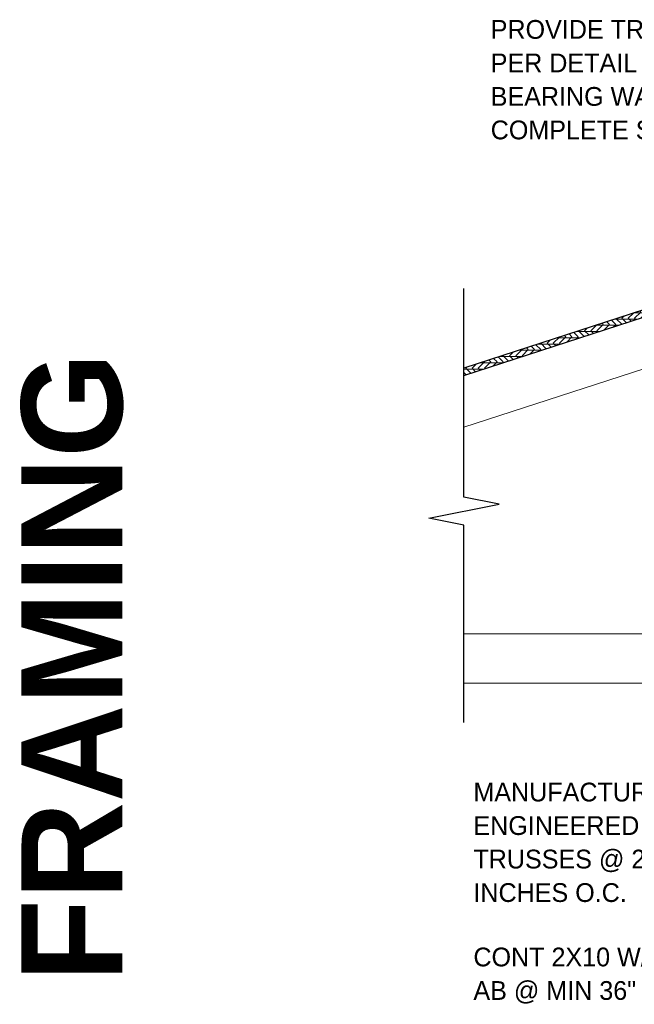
# Model space of a CAD drawing. Header units: inches. Extents: x 0 to 1121, y -57 to 386.
# Tile 4 of 24: x 202 to 246, y 314 to 384. Entities that reach past the tile are written whole.
import ezdxf

# ---------------------------------------------------------------- set-up
doc = ezdxf.new("R2010")
doc.units = ezdxf.units.IN
doc.header["$MEASUREMENT"] = 0
for name, color, linetype, lineweight in [('A-ANNO-TEXT', 2, 'Continuous', 9), ('A-DETL-GENF', 3, 'Continuous', 9), ('A-DETL-LLIN', 3, 'Continuous', 9)]:
    doc.layers.add(name, color=color, linetype=linetype, lineweight=lineweight)
pattern_1 = [(342, (-84.734, -15.642), (0.1372035, 0.4222691), []), (297, (-84.734, -15.642), (0.42232907, -0.13722303), [0.628, -0.628]), (27, (-84.734, -15.642), (0.42232907, -0.13722303), [0.628, -0.628])]

# ---------------------------------------------------------------- blocks, each defined once
blk = doc.blocks.new('Plywood-Section_L TO TRUSS0')
at = {"layer": 'A-DETL-GENF'}
h = blk.add_hatch(dxfattribs=at)
h.set_pattern_fill('FP2_12', color=256, style=0, pattern_type=2)
h.set_pattern_definition(pattern_1)
h.paths.add_polyline_path([(9.135, 0.5), (8.973, 0), (48.901, 0), (48.892, 0.5)], flags=0)
h = blk.add_hatch(dxfattribs=at)
h.set_pattern_fill('FP2_12', color=256, style=0, pattern_type=2)
h.set_pattern_definition(pattern_1)
h.paths.add_polyline_path([(80.472, 0), (80.635, 0.5), (49.031, 0.5), (49.04, 0)], flags=0)
at = {"layer": 'A-DETL-GENF', "lineweight": 30}
for p, q in [((8.973, 0), (48.901, 0)), ((48.892, 0.5), (9.135, 0.5)), ((80.635, 0.5), (49.031, 0.5)), ((49.04, 0), (80.472, 0))]:
    blk.add_line(p, q, dxfattribs=at)
blk = doc.blocks.new('Break Line1 - B_L TO TRUSS1')
at = {"layer": 'A-DETL-GENF', "lineweight": 30}
for p, q in [((-1, 0), (-0.5, 2.5)), ((-0.5, 2.5), (0.5, -2.5)), ((-15.015, 0), (-1, 0)), ((0.5, -2.5), (1, 0)), ((1, 0), (15.831, 0))]:
    blk.add_line(p, q, dxfattribs=at)

msp = doc.modelspace()

# ---------------------------------------------------------------- linework, layer by layer
at = {"layer": 'A-DETL-LLIN'}
for p, q in [((247.7737253, 359.73795078), (234.07216639, 355.28604442)), ((234.07216639, 340.59965922), (269.18770058, 340.59965922)), ((269.8158227, 337.09965922), (234.07216639, 337.09965922))]:
    msp.add_line(p, q, dxfattribs=at)

# ---------------------------------------------------------------- block references
at = {"layer": 'A-DETL-GENF'}
for name, p, rotation in [('Plywood-Section_L TO TRUSS0', (225.53845633, 356.19339173), 17.99999999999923), ('Break Line1 - B_L TO TRUSS1', (234.07216639, 349.32706821), 89.9999999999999)]:
    msp.add_blockref(name, p, dxfattribs=dict(at, rotation=rotation))

# ---------------------------------------------------------------- texts
at = {"layer": 'A-ANNO-TEXT', "color": 7, "char_height": 1.3341121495, "attachment_point": 1, "line_spacing_factor": 1.070803}
for s, insert, width in [('\\fStylus BT|b0|i0|c0|p34|;PROVIDE TRUSS BLOCKING\\PPER DETAIL 9/S4 OVER\\PBEARING WALL FOR\\PCOMPLETE SHEAR TRANSFER', (235.97352616, 384.23366526), 30.888), ('\\fStylus BT|b0|i0|c0|p34|;MANUFACTURED\\PENGINEERED\\PTRUSSES @ 24\\PINCHES O.C.', (234.74448024, 330.02847444), 17.568), ('\\fStylus BT|b0|i0|c0|p34|;CONT 2X10 W/ 5/8" DIA\\PAB @ MIN 36" O.C.\\P', (234.74448024, 318.30594761), 25.218)]:
    msp.add_mtext(s, dxfattribs=dict(at, insert=insert, width=width))
at = {"layer": 'A-ANNO-TEXT', "color": 253, "insert": (202.61407883, 315.87991511), "char_height": 7.1651090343, "width": 52.416, "attachment_point": 1, "rotation": 90, "line_spacing_factor": 1.063354}
msp.add_mtext('\\fStylus BT|b1|i0|c0|p34|;FRAMING', dxfattribs=at)

doc.saveas('drawing.dxf')
